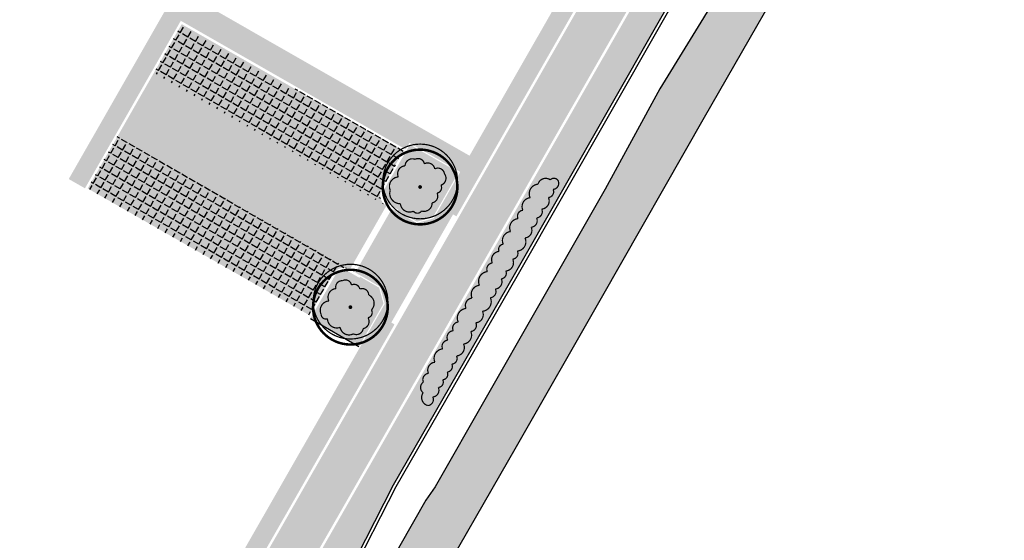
# Model space of a CAD drawing. Header units: inches. Extents: x 210501 to 210698, y 486425 to 486655.
# Tile 3 of 3: x 210616 to 210695, y 486551 to 486593. Entities that reach past the tile are written whole.
import ezdxf

# ---------------------------------------------------------------- set-up
doc = ezdxf.new("R2010")
doc.units = ezdxf.units.IN
doc.header["$MEASUREMENT"] = 0
doc.layers.add('KL_BSS_1', color=7, linetype='Continuous', true_color=0x992600)
for name, color, linetype in [('KL_GAZON', 73, 'Continuous'), ('KL_GROEN', 84, 'Continuous'), ('KL_HAAG_2', 64, 'Continuous'), ('KL_PARKEREN', 251, 'Continuous'), ('KL_VOETPAD_1', 25, 'Continuous'), ('KL_VOETPAD_2', 253, 'Continuous'), ('NW_BOOM', 88, 'Continuous')]:
    doc.layers.add(name, color=color, linetype=linetype)
doc.linetypes.add('BATTING', pattern='A,0.00254,-2.54,[134,ltypeshp.shx,S=2.54,R=0,X=-2.54,Y=0],-5.08,[134,ltypeshp.shx,S=2.54,R=180,X=2.54,Y=0],-2.54', length=10.16254)
pattern_1 = [(59.99999999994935, (0.00184568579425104, -0.001056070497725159), (-0.6049187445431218, 0.3492500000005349), [0.5079999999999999, -0.1905]), (149.9999999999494, (0.00184568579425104, -0.001056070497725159), (-0.3492500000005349, -0.6049187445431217), [0.5079999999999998, -0.1904999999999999])]

# ---------------------------------------------------------------- blocks, each defined once
blk = doc.blocks.new('BOOM_G')
for points, const_width in [([(-2.314667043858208, -1.450824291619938, -996.703270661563), (-2.307040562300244, -1.460140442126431, -0.5373179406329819)], 0.09999999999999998), ([(-2.325170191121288, -1.8956749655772, -49.80101822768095), (-2.165600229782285, -2.076096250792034, -0.5373179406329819)], 0.2), ([(-2.16521681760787, -2.076496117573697, -0.4799778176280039), (-1.555955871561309, 2.564956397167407, -1.975559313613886)], 0.2)]:
    blk.add_lwpolyline(points, format="xyb", dxfattribs=dict(const_width=const_width))
at = {"const_width": 0.15}
blk.add_lwpolyline([(-0.05153804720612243, -0.05448696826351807, 1), (0.05153804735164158, 0.05448696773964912, 1)], format="xyb", close=True, dxfattribs=at)

msp = doc.modelspace()

# ---------------------------------------------------------------- hatches: boundary and pattern name
at = {"layer": 'KL_BSS_1', "ltscale": 0.2}
for points in [[(210666.1444234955, 486596.4375161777), (210663.1062281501, 486598.1751493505), (210620.1746509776, 486523.1105904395), (210623.2128471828, 486521.3729587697)], [(210642.2139072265, 486572.7238571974), (210645.1429802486, 486577.8450355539), (210626.4785062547, 486588.5170570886), (210623.5507019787, 486583.3978803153)]]:
    msp.add_hatch(color=256, dxfattribs=at).paths.add_polyline_path(points)
at = {"layer": 'KL_GAZON', "ltscale": 0.2}
h = msp.add_hatch(color=256, dxfattribs=at)
h.dxf.hatch_style = 1
edge = h.paths.add_edge_path()
edge.add_line((210625.8459481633, 486514.9394610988), (210629.393031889, 486512.9107820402))
edge.add_line((210629.393031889, 486512.9107820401), (210633.9303500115, 486520.8516782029))
edge.add_line((210633.9303500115, 486520.851678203), (210641.3664614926, 486533.8042201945))
edge.add_line((210641.3664614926, 486533.8042201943), (210648.3842852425, 486545.9700809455))
edge.add_line((210648.3842852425, 486545.9700809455), (210655.5805365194, 486558.4985332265))
edge.add_line((210655.5805365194, 486558.4985332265), (210662.4173049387, 486570.43978105))
edge.add_line((210662.4173049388, 486570.43978105), (210670.6788461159, 486584.9519437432))
edge.add_line((210670.6788461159, 486584.9519437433), (210679.7058461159, 486600.6759437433))
edge.add_line((210679.705846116, 486600.6759437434), (210686.702846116, 486612.8909437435))
edge.add_line((210686.702846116, 486612.8909437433), (210690.589846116, 486619.6919437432))
edge.add_line((210690.589846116, 486619.6919437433), (210692.3938461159, 486617.9189437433))
edge.add_line((210692.393846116, 486617.9189437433), (210694.747846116, 486622.0609437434))
edge.add_line((210694.747846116, 486622.0609437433), (210692.6697611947, 486623.237678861))
edge.add_arc((210680.266668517, 486631.8500706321), 15.09999999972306, 291.3008393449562, 325.2248708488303, ccw=False)
edge.add_line((210685.7519681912, 486617.7816134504), (210682.9161273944, 486616.675917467))
edge.add_line((210682.9161273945, 486616.675917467), (210681.1250300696, 486613.0060888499))
edge.add_line((210681.1250300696, 486613.00608885), (210681.7181983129, 486612.1601057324))
edge.add_line((210681.7181983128, 486612.1601057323), (210677.7902991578, 486605.2094173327))
edge.add_line((210677.7902991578, 486605.2094173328), (210676.6078461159, 486602.7599437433))
edge.add_line((210676.607846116, 486602.7599437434), (210667.0838461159, 486587.2379437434))
edge.add_line((210667.083846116, 486587.2379437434), (210662.707342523, 486579.1634247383))
edge.add_line((210662.7073425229, 486579.1634247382), (210657.2351025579, 486569.6242864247))
edge.add_line((210657.235102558, 486569.6242864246), (210649.0473318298, 486555.2690108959))
edge.add_line((210649.0473318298, 486555.269010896), (210648.3083545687, 486554.1867569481))
edge.add_line((210648.3083545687, 486554.1867569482), (210644.1378212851, 486546.8777443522))
edge.add_line((210644.1378212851, 486546.8777443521), (210637.0231884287, 486534.3886422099))
edge.add_line((210637.0231884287, 486534.3886422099), (210629.1416073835, 486520.3973115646))
edge.add_line((210629.1416073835, 486520.3973115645), (210626.3592156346, 486515.8754830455))
edge.add_line((210626.3592156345, 486515.8754830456), (210625.8459481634, 486514.9394610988))
edge = h.paths.add_edge_path()
edge.add_line((210628.5496428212, 486511.4347416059), (210625.0284437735, 486513.4486164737))
edge.add_line((210625.0284437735, 486513.4486164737), (210624.3555636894, 486512.2215164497))
edge.add_line((210624.3555636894, 486512.2215164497), (210617.2991401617, 486499.7671802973))
edge.add_line((210617.2991401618, 486499.7671802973), (210611.5358059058, 486489.9604357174))
edge.add_line((210611.5358059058, 486489.9604357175), (210610.7693431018, 486488.9517857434))
edge.add_line((210610.7693431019, 486488.9517857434), (210608.1224093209, 486483.9419826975))
edge.add_line((210608.1224093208, 486483.9419826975), (210605.4488743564, 486478.6895412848))
edge.add_line((210605.4488743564, 486478.6895412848), (210598.9200703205, 486467.0791800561))
edge.add_line((210598.9200703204, 486467.0791800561), (210591.8124692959, 486455.1025811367))
edge.add_line((210591.812469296, 486455.1025811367), (210588.0792780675, 486450.8646334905))
edge.add_line((210588.0792780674, 486450.8646334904), (210583.7610262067, 486444.4894818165))
edge.add_line((210583.7610262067, 486444.4894818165), (210582.8633843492, 486443.4495899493))
edge.add_line((210582.8633843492, 486443.4495899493), (210581.988870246, 486443.4495899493))
edge.add_line((210581.988870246, 486443.4495899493), (210581.5918432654, 486444.2378762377))
edge.add_line((210581.5918432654, 486444.2378762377), (210583.6818461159, 486447.5139437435))
edge.add_line((210583.6818461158, 486447.5139437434), (210581.8125925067, 486448.5830235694))
edge.add_line((210581.8125925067, 486448.5830235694), (210580.1235122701, 486445.6297180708))
edge.add_arc((210583.4221252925, 486443.7431465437), 3.799999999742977, 150.2335207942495, 238.2945195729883)
edge.add_arc((210584.4696016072, 486445.4387924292), 5.793093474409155, 238.2945195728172, 320.7049321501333)
edge.add_line((210588.9528461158, 486441.7699437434), (210587.5178461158, 486442.7599437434))
edge.add_line((210587.5178461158, 486442.7599437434), (210593.8148461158, 486451.8469437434))
edge.add_line((210593.8148461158, 486451.8469437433), (210597.7728461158, 486458.1229437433))
edge.add_line((210597.7728461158, 486458.1229437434), (210599.2376404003, 486457.221531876))
edge.add_line((210599.2376404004, 486457.221531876), (210599.8808041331, 486458.2242815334))
edge.add_line((210599.8808041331, 486458.2242815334), (210598.4118461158, 486459.1259437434))
edge.add_line((210598.4118461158, 486459.1259437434), (210601.2708461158, 486464.0089437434))
edge.add_line((210601.2708461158, 486464.0089437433), (210604.3792379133, 486469.2751917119))
edge.add_line((210604.3792379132, 486469.275191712), (210606.0135045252, 486468.3623293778))
edge.add_line((210606.0135045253, 486468.3623293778), (210606.693112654, 486469.5407358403))
edge.add_line((210606.693112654, 486469.5407358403), (210605.0697830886, 486470.4459574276))
edge.add_line((210605.0697830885, 486470.4459574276), (210607.0488229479, 486473.9103897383))
edge.add_line((210607.0488229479, 486473.9103897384), (210611.9068120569, 486482.4172873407))
edge.add_line((210611.9068120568, 486482.4172873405), (210619.4271787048, 486495.4986783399))
edge.add_line((210619.4271787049, 486495.4986783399), (210627.0205969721, 486508.7587127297))
edge.add_line((210627.0205969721, 486508.7587127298), (210628.5496428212, 486511.4347416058))
h = msp.add_hatch(color=256, dxfattribs=at)
h.dxf.hatch_style = 1
h.paths.add_polyline_path([(210621.7799088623, 486518.4646624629), (210622.1668904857, 486517.0436198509), (210623.6626897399, 486516.1881292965), (210631.8458464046, 486530.5979383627), (210641.9541750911, 486548.1032894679), (210645.6841222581, 486555.3998620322), (210655.4046988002, 486572.2918121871), (210666.8325597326, 486592.3157408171), (210668.4392295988, 486595.1251237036), (210666.3180346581, 486596.3382228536)])
h.paths.add_polyline_path([(210622.8303338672, 486514.7057786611), (210621.3228979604, 486515.5679245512), (210619.9018553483, 486515.180942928), (210581.8125925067, 486448.5830235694), (210583.46482622, 486447.6380636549), (210585.5164700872, 486451.2873812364), (210590.4398204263, 486459.1030175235), (210595.4575560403, 486467.1996169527), (210602.2533576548, 486478.5676423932), (210610.2478423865, 486492.7166605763), (210617.6820236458, 486505.5120656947)])
at = {"layer": 'KL_GAZON', "ltscale": 0.2, "true_color": 0x75b03b}
for points in [[(210628.7126041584, 486592.4233093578), (210626.4785062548, 486588.5170570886), (210645.1429824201, 486577.8450343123, -0.4142458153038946), (210644.7712969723, 486579.2096112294), (210646.5088752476, 486582.2477140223)], [(210623.5507019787, 486583.3978803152), (210621.1676642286, 486579.2312112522), (210638.9628134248, 486569.053654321), (210640.8493849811, 486572.3522673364, -0.4142135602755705), (210642.2139072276, 486572.7238571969)]]:
    msp.add_hatch(color=75, dxfattribs=at).paths.add_polyline_path(points)
at = {"layer": 'KL_GROEN', "ltscale": 0.2}
for points in [[(210650.9364890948, 486580.5223547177), (210647.0299767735, 486582.7561054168), (210646.7817903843, 486582.322050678), (210644.9449081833, 486579.1103179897, 0.4142450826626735), (210645.2422548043, 486578.0186574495), (210646.1103642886, 486577.522284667), (210646.0607270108, 486577.4354737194), (210647.5872480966, 486576.5625685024), (210648.8718991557, 486576.912481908)], [(210644.9086838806, 486569.982920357), (210644.5588612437, 486571.2675107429), (210643.0323166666, 486572.1405854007), (210642.9826700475, 486572.0537797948), (210642.1146139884, 486572.5502459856, 0.4142135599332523), (210641.022996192, 486572.2529740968), (210639.0371313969, 486568.7807498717), (210642.9433834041, 486566.5466521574)]]:
    msp.add_hatch(color=256, dxfattribs=at).paths.add_polyline_path(points)
h = msp.add_hatch(color=256, dxfattribs=at)
h.dxf.hatch_style = 1
edge = h.paths.add_edge_path()
edge.add_arc((210648.6441441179, 486562.4457657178), 0.6737539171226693, 144.9050562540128, 254.90505615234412, ccw=False)
edge.add_arc((210648.3991620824, 486563.2467513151), 0.5146776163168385, 123.4803665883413, 233.4803664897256, ccw=False)
edge.add_arc((210648.5634405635, 486563.8845399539), 0.4943279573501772, 94.94846329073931, 204.9484631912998, ccw=False)
edge.add_arc((210649.0968348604, 486564.6450043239), 0.6353179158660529, 94.94846328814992, 204.9484631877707, ccw=False)
edge.add_arc((210649.7238881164, 486565.5951623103), 0.7520292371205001, 94.94846328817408, 204.9484631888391, ccw=False)
edge.add_arc((210650.1068027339, 486566.5527036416), 0.4938684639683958, 94.9484632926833, 204.9484631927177, ccw=False)
edge.add_arc((210650.5530961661, 486567.2721713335), 0.5392092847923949, 94.94846329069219, 204.9484631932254, ccw=False)
edge.add_arc((210650.9520940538, 486568.0166278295), 0.4913598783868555, 94.94846328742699, 204.9484631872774, ccw=False)
edge.add_arc((210651.6057075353, 486568.8299436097), 0.7676271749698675, 94.9484632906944, 204.9484631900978, ccw=False)
edge.add_arc((210652.0718611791, 486569.8423745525), 0.5871580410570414, 94.9484632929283, 204.9484631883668, ccw=False)
edge.add_arc((210652.6773622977, 486570.7325932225), 0.7236772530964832, 94.94846329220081, 204.9484631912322, ccw=False)
edge.add_arc((210653.3170277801, 486571.7801943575), 0.7743457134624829, 94.94846328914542, 204.9484631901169, ccw=False)
edge.add_arc((210653.6924887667, 486572.7573969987), 0.4877708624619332, 94.94846328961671, 204.9484631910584, ccw=False)
edge.add_arc((210654.2471331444, 486573.5209513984), 0.6581311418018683, 94.94846329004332, 204.9484631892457, ccw=False)
edge.add_arc((210654.5598571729, 486574.348522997), 0.4075209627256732, 94.94846329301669, 204.9484631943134, ccw=False)
edge.add_arc((210655.1720259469, 486575.0556673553), 0.7139409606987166, 94.94846329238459, 204.9484631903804, ccw=False)
edge.add_arc((210655.7753960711, 486576.0762927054), 0.7333887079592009, 94.94846328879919, 204.9484631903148, ccw=False)
edge.add_arc((210656.1437155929, 486577.0077251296), 0.4759978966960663, 94.94846329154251, 204.9484631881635, ccw=False)
edge.add_arc((210656.7450907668, 486577.7808177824), 0.7085512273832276, 94.94846328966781, 204.9484631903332, ccw=False)
edge.add_arc((210657.3795527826, 486578.8103215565), 0.7671676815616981, 94.94846328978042, 204.9484631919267, ccw=False)
edge.add_arc((210657.9290002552, 486579.4024498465), 0.6392477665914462, 54.37454478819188, 164.3745446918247, ccw=False)
edge.add_arc((210658.5906231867, 486579.6664131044), 0.3860463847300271, 28.531275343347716, 138.5312752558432, ccw=False)
edge.add_arc((210658.4834604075, 486579.6435059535), 0.4921174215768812, -85.08733423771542, 24.9126656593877, ccw=False)
edge.add_arc((210658.1102401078, 486578.9602792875), 0.4579783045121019, -85.0873342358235, 24.912665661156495, ccw=False)
edge.add_arc((210657.5533671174, 486578.2271260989), 0.6572494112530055, -85.08733423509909, 24.912665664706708, ccw=False)
edge.add_arc((210657.1584487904, 486577.362728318), 0.4974947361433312, -85.08733423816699, 24.912665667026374, ccw=False)
edge.add_arc((210656.7215113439, 486576.6443365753), 0.5287402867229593, -85.08733423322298, 24.912665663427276, ccw=False)
edge.add_arc((210656.218138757, 486575.8627152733), 0.6049416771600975, -85.08733423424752, 24.91266566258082, ccw=False)
edge.add_arc((210655.595380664, 486574.946692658), 0.7437707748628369, -85.08733423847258, 24.912665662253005, ccw=False)
edge.add_arc((210655.2426750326, 486574.0122558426), 0.4591208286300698, -85.0873342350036, 24.91266566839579, ccw=False)
edge.add_arc((210654.6705143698, 486573.2708184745), 0.6742134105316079, -85.08733423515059, 24.912665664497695, ccw=False)
edge.add_arc((210654.3314161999, 486572.4147701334), 0.4375494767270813, -85.08733423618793, 24.91266566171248, ccw=False)
edge.add_arc((210653.8432111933, 486571.7346763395), 0.5796074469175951, -85.0873342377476, 24.912665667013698, ccw=False)
edge.add_arc((210653.4448313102, 486570.9491157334), 0.4939802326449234, -85.08733423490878, 24.912665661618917, ccw=False)
edge.add_arc((210652.7915198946, 486570.1338697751), 0.7669814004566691, -85.08733423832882, 24.912665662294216, ccw=False)
edge.add_arc((210652.2658283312, 486569.0950405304), 0.6520459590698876, -85.08733423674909, 24.912665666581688, ccw=False)
edge.add_arc((210651.874406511, 486568.2376580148), 0.4931481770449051, -85.08733423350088, 24.912665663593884, ccw=False)
edge.add_arc((210651.2748731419, 486567.4482515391), 0.7076074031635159, -85.08733423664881, 24.91266566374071, ccw=False)
edge.add_arc((210650.7210186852, 486566.4578593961), 0.6774919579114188, -85.0873342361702, 24.9126656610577, ccw=False)
edge.add_arc((210650.3565662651, 486565.5866382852), 0.4658145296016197, -85.08733423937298, 24.912665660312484, ccw=False)
edge.add_arc((210649.992232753, 486564.9347915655), 0.4456961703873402, -85.0873342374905, 24.91266566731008, ccw=False)
edge.add_arc((210649.6308393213, 486564.305155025), 0.4405548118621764, -85.08733423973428, 24.912665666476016, ccw=False)
edge.add_arc((210649.2715623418, 486563.6818284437), 0.4377357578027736, -85.08733423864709, 24.912665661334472, ccw=False)
edge.add_arc((210648.8239207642, 486563.0203814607), 0.5348999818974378, -85.08733423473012, 24.91266566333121, ccw=False)
edge.add_arc((210648.4268694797, 486562.2817593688), 0.4882939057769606, -85.0873342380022, 24.91266566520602, ccw=False)
at = {"layer": 'KL_PARKEREN'}
h = msp.add_hatch(dxfattribs=at)
h.set_pattern_fill('ANGLE', color=256, scale=0.1, angle=59.99999999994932, style=0)
h.set_pattern_definition(pattern_1)
h.paths.add_polyline_path([(210628.7126041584, 486592.4233093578), (210626.4785062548, 486588.5170570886), (210645.1429824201, 486577.8450343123, -0.4142458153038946), (210644.7712969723, 486579.2096112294), (210646.5088752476, 486582.2477140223)])
h = msp.add_hatch(dxfattribs=at)
h.set_pattern_fill('ANGLE', color=256, scale=0.1, angle=59.99999999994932, style=0)
h.set_pattern_definition(pattern_1)
h.paths.add_polyline_path([(210623.5507019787, 486583.3978803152), (210621.1676642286, 486579.2312112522), (210638.9628134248, 486569.053654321), (210640.8493849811, 486572.3522673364, -0.4142135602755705), (210642.2139072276, 486572.7238571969)])
at = {"layer": 'KL_VOETPAD_1', "ltscale": 0.2}
h = msp.add_hatch(color=256, dxfattribs=at)
h.dxf.hatch_style = 1
h.paths.add_polyline_path([(210620.7372780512, 486627.5979120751), (210659.9523857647, 486605.1792649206, -0.41426759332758), (210661.6305343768, 486599.0191445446), (210651.8176459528, 486581.8616071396), (210651.0729466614, 486580.559523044), (210649.4593674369, 486577.7382287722), (210650.4945746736, 486577.1461640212), (210650.7614515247, 486576.9935294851), (210662.9326184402, 486598.2744452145, 0.4142675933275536), (210660.6968448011, 486606.4814863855), (210621.4817371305, 486628.9001335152, 0.4141595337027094), (210613.2753694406, 486626.6645433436), (210586.769752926, 486580.3202777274), (210587.0301697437, 486580.1713378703), (210588.0718370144, 486579.5755784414), (210589.6605288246, 486582.3533578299), (210590.4052281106, 486583.6554419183), (210614.5774535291, 486625.9198440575, -0.4141595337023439)])
h = msp.add_hatch(color=256, dxfattribs=at)
h.dxf.hatch_style = 1
h.paths.add_polyline_path([(210645.7967896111, 486568.3129688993), (210645.5363727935, 486568.4619087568), (210644.4947055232, 486569.0576681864), (210608.6250819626, 486506.3407207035), (210607.8803826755, 486505.0386366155), (210606.2916908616, 486502.2608572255), (210607.1597469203, 486501.7643910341), (210607.5937749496, 486501.5161579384)])
at = {"layer": 'KL_VOETPAD_2', "ltscale": 0.2}
h = msp.add_hatch(color=256, dxfattribs=at)
h.dxf.hatch_style = 1
h.paths.add_polyline_path([(210646.6949793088, 486582.3716877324), (210646.9928031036, 486582.8925536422), (210651.0729466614, 486580.559523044), (210651.8176459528, 486581.8616071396), (210628.3786903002, 486595.2636720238), (210619.6423223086, 486579.988398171), (210620.944406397, 486579.243698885), (210628.6382755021, 486592.6961951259)])
h = msp.add_hatch(color=256, dxfattribs=at)
h.dxf.hatch_style = 1
h.paths.add_polyline_path([(210650.4945746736, 486577.1461640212), (210649.4593674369, 486577.7382287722), (210648.9381420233, 486576.8268819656), (210647.5735663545, 486576.4551986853), (210646.0110897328, 486577.3486627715), (210645.5770349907, 486577.5968491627), (210642.6479352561, 486572.4756241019), (210643.0819632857, 486572.2273910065), (210644.6444639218, 486571.3337520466), (210645.0160537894, 486569.9692297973), (210644.4947055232, 486569.0576681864), (210645.5363727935, 486568.4619087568)])

# ---------------------------------------------------------------- linework, layer by layer
at = {"layer": 'KL_GAZON', "ltscale": 0.2}
msp.add_lwpolyline([(210648.3842852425, 486545.9700809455), (210655.5805365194, 486558.4985332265), (210662.4173049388, 486570.43978105), (210670.6788461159, 486584.9519437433), (210679.705846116, 486600.6759437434), (210686.702846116, 486612.8909437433), (210690.589846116, 486619.6919437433), (210692.393846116, 486617.9189437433), (210694.747846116, 486622.0609437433), (210692.6697611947, 486623.2376788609, -0.1491121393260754), (210685.7519681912, 486617.7816134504), (210682.9161273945, 486616.675917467), (210681.1250300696, 486613.00608885), (210681.7181983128, 486612.1601057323), (210677.7902991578, 486605.2094173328), (210676.607846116, 486602.7599437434), (210667.083846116, 486587.2379437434), (210662.7073425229, 486579.1634247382), (210657.235102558, 486569.6242864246), (210649.0473318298, 486555.269010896), (210648.3083545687, 486554.1867569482), (210644.1378212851, 486546.8777443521)], format="xyb", dxfattribs=at)
at = {"layer": 'KL_GAZON', "ltscale": 0.05, "flags": 128}
msp.add_lwpolyline([(210678.8089086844, 486613.2572861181), (210666.8325597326, 486592.3157408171), (210655.4046988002, 486572.2918121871), (210645.6841222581, 486555.3998620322), (210641.9541750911, 486548.1032894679), (210631.8458464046, 486530.5979383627), (210623.6626897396, 486516.1881292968)], dxfattribs=at)
at = {"layer": 'KL_GROEN', "color": 88, "const_width": 0.1}
for points in [[(210645.4523475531, 486579.0921845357, -0.52056705), (210646.1002812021, 486580.1581933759, -0.52056705), (210646.6410713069, 486581.0479249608, -0.52056705), (210647.4500061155, 486581.5705267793, -0.52056705), (210648.1893149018, 486581.2086005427, -0.52056705), (210649.0236458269, 486580.8001565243, -0.52056705), (210649.7992823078, 486580.4204461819, -0.52056705), (210649.5195050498, 486579.4929872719, -0.52056705), (210649.2005659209, 486578.8558060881, -0.52056705), (210648.8112492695, 486578.0780236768, -0.52056705), (210647.9594742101, 486577.4205149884, -0.52056705), (210647.3110502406, 486577.4045997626, -0.52056705), (210646.2677945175, 486578.009724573, -0.52056705)], [(210648.468685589, 486561.7952592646, -0.52056705), (210648.0928783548, 486562.833129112, -0.52056705), (210648.115239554, 486563.6760309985, -0.52056705), (210648.5208000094, 486564.377025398, -0.52056705), (210649.0420325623, 486565.2779542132, -0.52056705), (210649.6590183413, 486566.3443885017, -0.52056705), (210650.0642018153, 486567.0447313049, -0.52056705), (210650.5065841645, 486567.8093708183, -0.52056705), (210650.9097095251, 486568.5061562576, -0.52056705), (210651.5394922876, 486569.5947096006, -0.52056705), (210652.0212131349, 486570.4273440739, -0.52056705), (210652.6149381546, 486571.4535731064, -0.52056705), (210653.2502329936, 486572.5516538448, -0.52056705), (210653.6504138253, 486573.2433497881, -0.52056705), (210654.1903629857, 486574.1766294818, -0.52056705), (210654.5247045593, 486574.7545250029, -0.52056705), (210655.110441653, 486575.7669472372, -0.52056705), (210655.7121342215, 486576.8069478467, -0.52056705), (210656.1026561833, 486577.4819488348, -0.52056705), (210656.6839713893, 486578.48672802, -0.52056705), (210657.3133771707, 486579.5746297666, -0.52056705), (210658.3013519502, 486579.9220573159, -0.52056705), (210658.9297867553, 486579.8508036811, -0.52056705), (210658.525603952, 486579.1531963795, -0.52056705), (210658.1494600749, 486578.5039834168, -0.52056705), (210657.6096520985, 486577.5722911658, -0.52056705), (210657.2010528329, 486576.8670611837, -0.52056705), (210656.766791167, 486576.1175386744, -0.52056705), (210656.2699442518, 486575.2599959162, -0.52056705), (210655.65907509, 486574.2056542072, -0.52056705), (210655.2819928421, 486573.5548216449, -0.52056705), (210654.7282520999, 486572.5990818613, -0.52056705), (210654.3688866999, 486571.978828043, -0.52056705), (210653.8928471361, 486571.1571981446, -0.52056705), (210653.4871343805, 486570.4569501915, -0.52056705), (210652.8572020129, 486569.3697059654, -0.52056705), (210652.3216677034, 486568.4453899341, -0.52056705), (210651.9166383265, 486567.7463214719, -0.52056705), (210651.3354706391, 486566.7432436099, -0.52056705), (210650.7790371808, 486565.7828562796, -0.52056705), (210650.3964573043, 486565.1225349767, -0.52056705), (210650.0304009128, 486564.4907327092, -0.52056705), (210649.6685671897, 486563.8662186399, -0.52056705), (210649.3090487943, 486563.2457007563, -0.52056705), (210648.8697280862, 486562.487446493, -0.52056705)], [(210639.9044820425, 486569.1166057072, -0.52056705), (210640.5258329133, 486570.200928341, -0.52056705), (210641.0940566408, 486571.1925385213, -0.52056705), (210641.6192787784, 486571.8229387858, -0.52056705), (210642.3416136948, 486571.4748224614, -0.52056705), (210642.9996897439, 486571.1576745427, -0.52056705), (210643.7248894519, 486570.6745469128, -0.52056705), (210643.941903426, 486569.4786128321, -0.52056705), (210643.6640823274, 486568.8495910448, -0.52056705), (210643.2770168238, 486567.9732262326, -0.52056705), (210642.4906590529, 486567.5566860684, -0.52056705), (210641.43549818, 486568.0766608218, -0.52056705), (210640.4126408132, 486568.7714381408, -0.52056705)]]:
    msp.add_lwpolyline(points, format="xyb", close=True, dxfattribs=at)
at = {"layer": 'KL_GROEN', "ltscale": 0.2}
msp.add_lwpolyline([(210639.0371313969, 486568.7807498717), (210642.9433834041, 486566.5466521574)], dxfattribs=at)
at = {"layer": 'KL_HAAG_2', "linetype": 'BATTING', "ltscale": 0.05, "flags": 128}
msp.add_lwpolyline([(210679.0259259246, 486613.1331752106), (210667.0495769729, 486592.1916299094), (210655.6216053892, 486572.1675071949), (210645.9039001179, 486555.2805465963), (210642.1738680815, 486547.9838080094), (210632.0627938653, 486530.4737022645), (210623.8797047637, 486516.0640121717)], dxfattribs=at)

# ---------------------------------------------------------------- block references
at = {"layer": 'NW_BOOM'}
for p in [(210647.8442574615, 486579.3483444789), (210642.2531613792, 486569.6982361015)]:
    msp.add_blockref('BOOM_G', p, dxfattribs=at)

doc.saveas('drawing.dxf')
